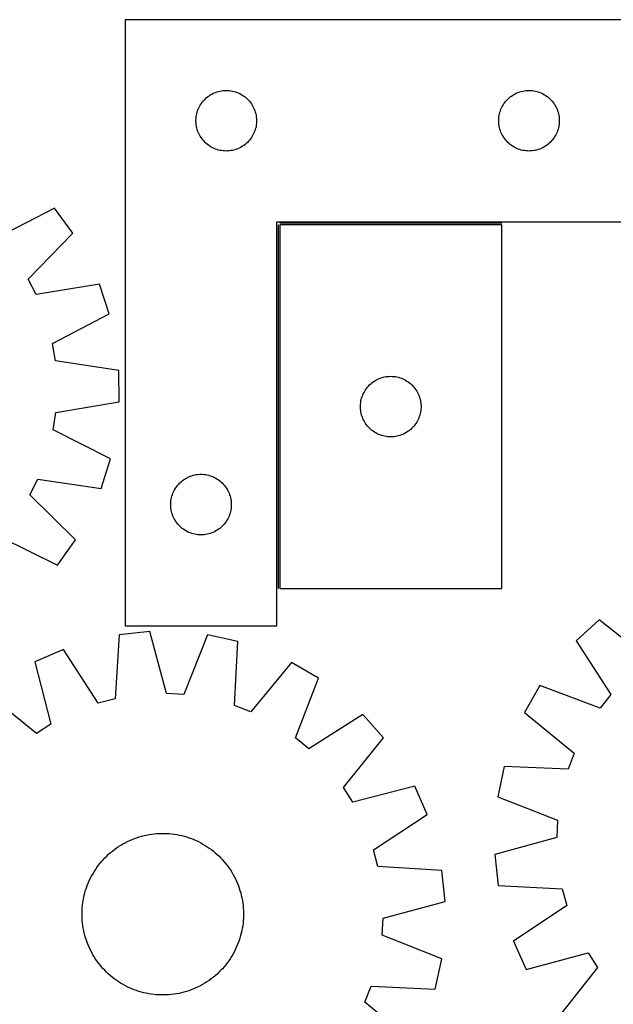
# Model space of a CAD drawing. Header units: millimetres. Extents: x 7 to 1493, y 7 to 2993.
# Tile 13 of 15: x 727 to 1021, y 2506 to 2993. Entities that reach past the tile are written whole.
import ezdxf

# ---------------------------------------------------------------- set-up
doc = ezdxf.new("R2010")
doc.units = ezdxf.units.MM
doc.layers.add('COMMON', color=5, linetype='CONTINUOUS', true_color=0x0000ff)
doc.layers.add('CUT', color=7, linetype='CONTINUOUS', true_color=0x000000)

msp = doc.modelspace()

# ---------------------------------------------------------------- linework, layer by layer
at = {"layer": 'COMMON'}
for p, q in [((854.647299, 2891.964133), (854.647299, 2711.964133)), ((965.3973, 2892.714134), (855.3973, 2892.714134))]:
    msp.add_line(p, q, dxfattribs=at)
at = {"layer": 'CUT'}
for p, q in [((778.897299, 2993.464134), (778.897299, 2693.464134)), ((1028.897299, 2993.464134), (778.897299, 2993.464134)), ((825.077232, 2957.96955), (825.829018, 2958.146969)), ((825.829018, 2958.146969), (826.58894, 2958.285453)), ((826.58894, 2958.285453), (827.354984, 2958.384632)), ((827.354984, 2958.384632), (828.125118, 2958.444246)), ((828.125118, 2958.444246), (828.897299, 2958.464134)), ((828.897299, 2958.464134), (829.66948, 2958.444246)), ((829.66948, 2958.444246), (830.439614, 2958.384632)), ((830.439614, 2958.384632), (831.205658, 2958.285453)), ((831.205658, 2958.285453), (831.96558, 2958.146969)), ((831.96558, 2958.146969), (832.717366, 2957.96955)), ((975.077232, 2957.96955), (975.829018, 2958.146969)), ((975.829018, 2958.146969), (976.58894, 2958.285453)), ((976.58894, 2958.285453), (977.354984, 2958.384632)), ((977.354984, 2958.384632), (978.125118, 2958.444246)), ((978.125118, 2958.444246), (978.897299, 2958.464134)), ((978.897299, 2958.464134), (979.66948, 2958.444246)), ((979.66948, 2958.444246), (980.439614, 2958.384632)), ((980.439614, 2958.384632), (981.205658, 2958.285453)), ((981.205658, 2958.285453), (981.96558, 2958.146969)), ((981.96558, 2958.146969), (982.717366, 2957.96955)), ((817.379092, 2953.073032), (817.889019, 2953.653234)), ((817.889019, 2953.653234), (818.428137, 2954.206417)), ((818.428137, 2954.206417), (818.995017, 2954.731113)), ((818.995017, 2954.731113), (819.588157, 2955.225931)), ((819.588157, 2955.225931), (820.205983, 2955.689559)), ((820.205983, 2955.689559), (820.846856, 2956.120768)), ((820.846856, 2956.120768), (821.509078, 2956.518413)), ((821.509078, 2956.518413), (822.190892, 2956.88144)), ((822.190892, 2956.88144), (822.89049, 2957.208888)), ((822.89049, 2957.208888), (823.606018, 2957.499886)), ((823.606018, 2957.499886), (824.335577, 2957.753665)), ((824.335577, 2957.753665), (825.077232, 2957.96955)), ((832.717366, 2957.96955), (833.459022, 2957.753665)), ((833.459022, 2957.753665), (834.18858, 2957.499886)), ((834.18858, 2957.499886), (834.904108, 2957.208888)), ((834.904108, 2957.208888), (835.603706, 2956.88144)), ((835.603706, 2956.88144), (836.28552, 2956.518413)), ((836.28552, 2956.518413), (836.947742, 2956.120768)), ((836.947742, 2956.120768), (837.588616, 2955.689559)), ((837.588616, 2955.689559), (838.206441, 2955.225931)), ((838.206441, 2955.225931), (838.799581, 2954.731113)), ((838.799581, 2954.731113), (839.366461, 2954.206417)), ((839.366461, 2954.206417), (839.90558, 2953.653234)), ((839.90558, 2953.653234), (840.415506, 2953.073032)), ((967.379092, 2953.073032), (967.889019, 2953.653234)), ((967.889019, 2953.653234), (968.428137, 2954.206417)), ((968.428137, 2954.206417), (968.995017, 2954.731113)), ((968.995017, 2954.731113), (969.588157, 2955.225931)), ((969.588157, 2955.225931), (970.205983, 2955.689559)), ((970.205983, 2955.689559), (970.846856, 2956.120768)), ((970.846856, 2956.120768), (971.509078, 2956.518413)), ((971.509078, 2956.518413), (972.190892, 2956.88144)), ((972.190892, 2956.88144), (972.89049, 2957.208888)), ((972.89049, 2957.208888), (973.606018, 2957.499886)), ((973.606018, 2957.499886), (974.335577, 2957.753665)), ((974.335577, 2957.753665), (975.077232, 2957.96955)), ((982.717366, 2957.96955), (983.459022, 2957.753665)), ((983.459022, 2957.753665), (984.18858, 2957.499886)), ((984.18858, 2957.499886), (984.904108, 2957.208888)), ((984.904108, 2957.208888), (985.603706, 2956.88144)), ((985.603706, 2956.88144), (986.28552, 2956.518413)), ((986.28552, 2956.518413), (986.947742, 2956.120768)), ((986.947742, 2956.120768), (987.588616, 2955.689559)), ((987.588616, 2955.689559), (988.206441, 2955.225931)), ((988.206441, 2955.225931), (988.799581, 2954.731113)), ((988.799581, 2954.731113), (989.366461, 2954.206417)), ((989.366461, 2954.206417), (989.90558, 2953.653234)), ((989.90558, 2953.653234), (990.415506, 2953.073032)), ((814.495051, 2947.656419), (814.729961, 2948.39227)), ((814.729961, 2948.39227), (815.00244, 2949.115053)), ((815.00244, 2949.115053), (815.311765, 2949.82285)), ((815.311765, 2949.82285), (815.657117, 2950.513785)), ((815.657117, 2950.513785), (816.03758, 2951.186026)), ((816.03758, 2951.186026), (816.452144, 2951.83779)), ((816.452144, 2951.83779), (816.89971, 2952.467348)), ((816.89971, 2952.467348), (817.379092, 2953.073032)), ((840.415506, 2953.073032), (840.894888, 2952.467348)), ((840.894888, 2952.467348), (841.342454, 2951.83779)), ((841.342454, 2951.83779), (841.757018, 2951.186026)), ((841.757018, 2951.186026), (842.137481, 2950.513785)), ((842.137481, 2950.513785), (842.482833, 2949.82285)), ((842.482833, 2949.82285), (842.792159, 2949.115053)), ((842.792159, 2949.115053), (843.064638, 2948.39227)), ((843.064638, 2948.39227), (843.299547, 2947.656419)), ((964.495051, 2947.656419), (964.729961, 2948.39227)), ((964.729961, 2948.39227), (965.00244, 2949.115053)), ((965.00244, 2949.115053), (965.311765, 2949.82285)), ((965.311765, 2949.82285), (965.657117, 2950.513785)), ((965.657117, 2950.513785), (966.03758, 2951.186026)), ((966.03758, 2951.186026), (966.452144, 2951.83779)), ((966.452144, 2951.83779), (966.89971, 2952.467348)), ((966.89971, 2952.467348), (967.379092, 2953.073032)), ((990.415506, 2953.073032), (990.894888, 2952.467348)), ((990.894888, 2952.467348), (991.342454, 2951.83779)), ((991.342454, 2951.83779), (991.757018, 2951.186026)), ((991.757018, 2951.186026), (992.137481, 2950.513785)), ((992.137481, 2950.513785), (992.482833, 2949.82285)), ((992.482833, 2949.82285), (992.792159, 2949.115053)), ((992.792159, 2949.115053), (993.064638, 2948.39227)), ((993.064638, 2948.39227), (993.299547, 2947.656419)), ((813.902272, 2943.850353), (813.942036, 2944.621766)), ((813.902272, 2943.077915), (813.902272, 2943.850353)), ((813.942036, 2944.621766), (814.021459, 2945.39011)), ((814.021459, 2945.39011), (814.14033, 2946.153346)), ((814.14033, 2946.153346), (814.298333, 2946.90945)), ((814.298333, 2946.90945), (814.495051, 2947.656419)), ((843.299547, 2947.656419), (843.496265, 2946.90945)), ((843.496265, 2946.90945), (843.654268, 2946.153346)), ((843.654268, 2946.153346), (843.773139, 2945.39011)), ((843.773139, 2945.39011), (843.852562, 2944.621766)), ((843.852562, 2944.621766), (843.892326, 2943.850353)), ((843.892326, 2943.850353), (843.892326, 2943.077915)), ((963.902272, 2943.850353), (963.942036, 2944.621766)), ((963.902272, 2943.077915), (963.902272, 2943.850353)), ((963.942036, 2944.621766), (964.021459, 2945.39011)), ((964.021459, 2945.39011), (964.14033, 2946.153346)), ((964.14033, 2946.153346), (964.298333, 2946.90945)), ((964.298333, 2946.90945), (964.495051, 2947.656419)), ((993.299547, 2947.656419), (993.496265, 2946.90945)), ((993.496265, 2946.90945), (993.654268, 2946.153346)), ((993.654268, 2946.153346), (993.773139, 2945.39011)), ((993.773139, 2945.39011), (993.852562, 2944.621766)), ((993.852562, 2944.621766), (993.892326, 2943.850353)), ((993.892326, 2943.850353), (993.892326, 2943.077915)), ((813.942036, 2942.306502), (813.902272, 2943.077915)), ((814.021459, 2941.538159), (813.942036, 2942.306502)), ((814.14033, 2940.774923), (814.021459, 2941.538159)), ((814.298333, 2940.018818), (814.14033, 2940.774923)), ((814.495051, 2939.27185), (814.298333, 2940.018818)), ((814.729961, 2938.535998), (814.495051, 2939.27185)), ((843.299547, 2939.27185), (843.064638, 2938.535998)), ((843.496265, 2940.018818), (843.299547, 2939.27185)), ((843.654268, 2940.774923), (843.496265, 2940.018818)), ((843.773139, 2941.538159), (843.654268, 2940.774923)), ((843.852562, 2942.306502), (843.773139, 2941.538159)), ((843.892326, 2943.077915), (843.852562, 2942.306502)), ((963.942036, 2942.306502), (963.902272, 2943.077915)), ((964.021459, 2941.538159), (963.942036, 2942.306502)), ((964.14033, 2940.774923), (964.021459, 2941.538159)), ((964.298333, 2940.018818), (964.14033, 2940.774923)), ((964.495051, 2939.27185), (964.298333, 2940.018818)), ((964.729961, 2938.535998), (964.495051, 2939.27185)), ((993.299547, 2939.27185), (993.064638, 2938.535998)), ((993.496265, 2940.018818), (993.299547, 2939.27185)), ((993.654268, 2940.774923), (993.496265, 2940.018818)), ((993.773139, 2941.538159), (993.654268, 2940.774923)), ((993.852562, 2942.306502), (993.773139, 2941.538159)), ((993.892326, 2943.077915), (993.852562, 2942.306502)), ((815.00244, 2937.813216), (814.729961, 2938.535998)), ((815.311765, 2937.105418), (815.00244, 2937.813216)), ((815.657117, 2936.414483), (815.311765, 2937.105418)), ((816.03758, 2935.742242), (815.657117, 2936.414483)), ((816.452144, 2935.090478), (816.03758, 2935.742242)), ((816.89971, 2934.46092), (816.452144, 2935.090478)), ((817.379092, 2933.855237), (816.89971, 2934.46092)), ((817.889019, 2933.275034), (817.379092, 2933.855237)), ((840.415506, 2933.855237), (839.90558, 2933.275034)), ((840.894888, 2934.46092), (840.415506, 2933.855237)), ((841.342454, 2935.090478), (840.894888, 2934.46092)), ((841.757018, 2935.742242), (841.342454, 2935.090478)), ((842.137481, 2936.414483), (841.757018, 2935.742242)), ((842.482833, 2937.105418), (842.137481, 2936.414483)), ((842.792159, 2937.813216), (842.482833, 2937.105418)), ((843.064638, 2938.535998), (842.792159, 2937.813216)), ((965.00244, 2937.813216), (964.729961, 2938.535998)), ((965.311765, 2937.105418), (965.00244, 2937.813216)), ((965.657117, 2936.414483), (965.311765, 2937.105418)), ((966.03758, 2935.742242), (965.657117, 2936.414483)), ((966.452144, 2935.090478), (966.03758, 2935.742242)), ((966.89971, 2934.46092), (966.452144, 2935.090478)), ((967.379092, 2933.855237), (966.89971, 2934.46092)), ((967.889019, 2933.275034), (967.379092, 2933.855237)), ((990.415506, 2933.855237), (989.90558, 2933.275034)), ((990.894888, 2934.46092), (990.415506, 2933.855237)), ((991.342454, 2935.090478), (990.894888, 2934.46092)), ((991.757018, 2935.742242), (991.342454, 2935.090478)), ((992.137481, 2936.414483), (991.757018, 2935.742242)), ((992.482833, 2937.105418), (992.137481, 2936.414483)), ((992.792159, 2937.813216), (992.482833, 2937.105418)), ((993.064638, 2938.535998), (992.792159, 2937.813216)), ((818.428137, 2932.721851), (817.889019, 2933.275034)), ((818.995017, 2932.197155), (818.428137, 2932.721851)), ((819.588157, 2931.702337), (818.995017, 2932.197155)), ((820.205983, 2931.238709), (819.588157, 2931.702337)), ((820.846856, 2930.807501), (820.205983, 2931.238709)), ((821.509078, 2930.409856), (820.846856, 2930.807501)), ((822.190892, 2930.046828), (821.509078, 2930.409856)), ((822.89049, 2929.719381), (822.190892, 2930.046828)), ((823.606018, 2929.428382), (822.89049, 2929.719381)), ((824.335577, 2929.174603), (823.606018, 2929.428382)), ((825.077232, 2928.958718), (824.335577, 2929.174603)), ((825.829018, 2928.781299), (825.077232, 2928.958718)), ((832.717366, 2928.958718), (831.96558, 2928.781299)), ((833.459022, 2929.174603), (832.717366, 2928.958718)), ((834.18858, 2929.428382), (833.459022, 2929.174603)), ((834.904108, 2929.719381), (834.18858, 2929.428382)), ((835.603706, 2930.046828), (834.904108, 2929.719381)), ((836.28552, 2930.409856), (835.603706, 2930.046828)), ((836.947742, 2930.807501), (836.28552, 2930.409856)), ((837.588616, 2931.238709), (836.947742, 2930.807501)), ((838.206441, 2931.702337), (837.588616, 2931.238709)), ((838.799581, 2932.197155), (838.206441, 2931.702337)), ((839.366461, 2932.721851), (838.799581, 2932.197155)), ((839.90558, 2933.275034), (839.366461, 2932.721851)), ((968.428137, 2932.721851), (967.889019, 2933.275034)), ((968.995017, 2932.197155), (968.428137, 2932.721851)), ((969.588157, 2931.702337), (968.995017, 2932.197155)), ((970.205983, 2931.238709), (969.588157, 2931.702337)), ((970.846856, 2930.807501), (970.205983, 2931.238709)), ((971.509078, 2930.409856), (970.846856, 2930.807501)), ((972.190892, 2930.046828), (971.509078, 2930.409856)), ((972.89049, 2929.719381), (972.190892, 2930.046828)), ((973.606018, 2929.428382), (972.89049, 2929.719381)), ((974.335577, 2929.174603), (973.606018, 2929.428382)), ((975.077232, 2928.958718), (974.335577, 2929.174603)), ((975.829018, 2928.781299), (975.077232, 2928.958718)), ((982.717366, 2928.958718), (981.96558, 2928.781299)), ((983.459022, 2929.174603), (982.717366, 2928.958718)), ((984.18858, 2929.428382), (983.459022, 2929.174603)), ((984.904108, 2929.719381), (984.18858, 2929.428382)), ((985.603706, 2930.046828), (984.904108, 2929.719381)), ((986.28552, 2930.409856), (985.603706, 2930.046828)), ((986.947742, 2930.807501), (986.28552, 2930.409856)), ((987.588616, 2931.238709), (986.947742, 2930.807501)), ((988.206441, 2931.702337), (987.588616, 2931.238709)), ((988.799581, 2932.197155), (988.206441, 2931.702337)), ((989.366461, 2932.721851), (988.799581, 2932.197155)), ((989.90558, 2933.275034), (989.366461, 2932.721851)), ((826.58894, 2928.642816), (825.829018, 2928.781299)), ((827.354984, 2928.543636), (826.58894, 2928.642816)), ((828.125118, 2928.484023), (827.354984, 2928.543636)), ((828.897299, 2928.464134), (828.125118, 2928.484023)), ((829.66948, 2928.484023), (828.897299, 2928.464134)), ((830.439614, 2928.543636), (829.66948, 2928.484023)), ((831.205658, 2928.642816), (830.439614, 2928.543636)), ((831.96558, 2928.781299), (831.205658, 2928.642816)), ((976.58894, 2928.642816), (975.829018, 2928.781299)), ((977.354984, 2928.543636), (976.58894, 2928.642816)), ((978.125118, 2928.484023), (977.354984, 2928.543636)), ((978.897299, 2928.464134), (978.125118, 2928.484023)), ((979.66948, 2928.484023), (978.897299, 2928.464134)), ((980.439614, 2928.543636), (979.66948, 2928.484023)), ((981.205658, 2928.642816), (980.439614, 2928.543636)), ((981.96558, 2928.781299), (981.205658, 2928.642816)), ((743.805929, 2900.227066), (715.541859, 2885.731651)), ((752.950871, 2887.853684), (743.805929, 2900.227066)), ((853.897299, 2693.464134), (853.897299, 2893.464134)), ((853.897299, 2893.464134), (1028.897299, 2893.464134)), ((855.3973, 2891.964133), (855.3973, 2711.964133)), ((965.3973, 2891.964133), (855.3973, 2891.964133)), ((965.3973, 2711.964133), (965.3973, 2891.964133)), ((730.799328, 2865.087835), (752.950871, 2887.853684)), ((734.754195, 2857.48005), (730.799328, 2865.087835)), ((766.114254, 2862.531931), (734.754195, 2857.48005)), ((770.988025, 2847.938203), (766.114254, 2862.531931)), ((742.885621, 2833.131797), (770.988025, 2847.938203)), ((744.295989, 2824.674242), (742.885621, 2833.131797)), ((775.682293, 2819.788076), (744.295989, 2824.674242)), ((775.807815, 2804.402537), (775.682293, 2819.788076)), ((907.329019, 2816.646968), (908.088941, 2816.785452)), ((908.088941, 2816.785452), (908.854985, 2816.884631)), ((908.854985, 2816.884631), (909.625119, 2816.944245)), ((909.625119, 2816.944245), (910.3973, 2816.964133)), ((910.3973, 2816.964133), (911.169481, 2816.944245)), ((911.169481, 2816.944245), (911.939615, 2816.884631)), ((911.939615, 2816.884631), (912.705659, 2816.785452)), ((912.705659, 2816.785452), (913.465581, 2816.646968)), ((898.879093, 2811.573031), (899.38902, 2812.153233)), ((899.38902, 2812.153233), (899.928138, 2812.706416)), ((899.928138, 2812.706416), (900.495018, 2813.231112)), ((900.495018, 2813.231112), (901.088158, 2813.72593)), ((901.088158, 2813.72593), (901.705984, 2814.189558)), ((901.705984, 2814.189558), (902.346857, 2814.620767)), ((902.346857, 2814.620767), (903.009079, 2815.018412)), ((903.009079, 2815.018412), (903.690893, 2815.381439)), ((903.690893, 2815.381439), (904.390491, 2815.708887)), ((904.390491, 2815.708887), (905.106019, 2815.999885)), ((905.106019, 2815.999885), (905.835578, 2816.253664)), ((905.835578, 2816.253664), (906.577233, 2816.469549)), ((906.577233, 2816.469549), (907.329019, 2816.646968)), ((913.465581, 2816.646968), (914.217367, 2816.469549)), ((914.217367, 2816.469549), (914.959023, 2816.253664)), ((914.959023, 2816.253664), (915.688581, 2815.999885)), ((915.688581, 2815.999885), (916.404109, 2815.708887)), ((916.404109, 2815.708887), (917.103707, 2815.381439)), ((917.103707, 2815.381439), (917.785521, 2815.018412)), ((917.785521, 2815.018412), (918.447743, 2814.620767)), ((918.447743, 2814.620767), (919.088617, 2814.189558)), ((919.088617, 2814.189558), (919.706442, 2813.72593)), ((919.706442, 2813.72593), (920.299582, 2813.231112)), ((920.299582, 2813.231112), (920.866462, 2812.706416)), ((920.866462, 2812.706416), (921.405581, 2812.153233)), ((921.405581, 2812.153233), (921.915507, 2811.573031)), ((896.229962, 2806.892269), (896.502441, 2807.615052)), ((896.502441, 2807.615052), (896.811766, 2808.322849)), ((896.811766, 2808.322849), (897.157118, 2809.013784)), ((897.157118, 2809.013784), (897.537581, 2809.686025)), ((897.537581, 2809.686025), (897.952145, 2810.337789)), ((897.952145, 2810.337789), (898.399711, 2810.967347)), ((898.399711, 2810.967347), (898.879093, 2811.573031)), ((921.915507, 2811.573031), (922.394889, 2810.967347)), ((922.394889, 2810.967347), (922.842455, 2810.337789)), ((922.842455, 2810.337789), (923.257019, 2809.686025)), ((923.257019, 2809.686025), (923.637482, 2809.013784)), ((923.637482, 2809.013784), (923.982834, 2808.322849)), ((923.982834, 2808.322849), (924.29216, 2807.615052)), ((924.29216, 2807.615052), (924.564639, 2806.892269)), ((744.50541, 2799.004929), (775.807815, 2804.402537)), ((895.402273, 2802.350352), (895.442037, 2803.121765)), ((895.402273, 2801.577914), (895.402273, 2802.350352)), ((895.442037, 2803.121765), (895.52146, 2803.890109)), ((895.52146, 2803.890109), (895.640331, 2804.653345)), ((895.640331, 2804.653345), (895.798334, 2805.409449)), ((895.798334, 2805.409449), (895.995052, 2806.156418)), ((895.995052, 2806.156418), (896.229962, 2806.892269)), ((924.564639, 2806.892269), (924.799548, 2806.156418)), ((924.799548, 2806.156418), (924.996266, 2805.409449)), ((924.996266, 2805.409449), (925.154269, 2804.653345)), ((925.154269, 2804.653345), (925.27314, 2803.890109)), ((925.27314, 2803.890109), (925.352563, 2803.121765)), ((925.352563, 2803.121765), (925.392327, 2802.350352)), ((925.392327, 2802.350352), (925.392327, 2801.577914)), ((743.233221, 2790.525489), (744.50541, 2799.004929)), ((895.442037, 2800.806501), (895.402273, 2801.577914)), ((895.52146, 2800.038158), (895.442037, 2800.806501)), ((895.640331, 2799.274922), (895.52146, 2800.038158)), ((895.798334, 2798.518817), (895.640331, 2799.274922)), ((895.995052, 2797.771849), (895.798334, 2798.518817)), ((896.229962, 2797.035997), (895.995052, 2797.771849)), ((924.799548, 2797.771849), (924.564639, 2797.035997)), ((924.996266, 2798.518817), (924.799548, 2797.771849)), ((925.154269, 2799.274922), (924.996266, 2798.518817)), ((925.27314, 2800.038158), (925.154269, 2799.274922)), ((925.352563, 2800.806501), (925.27314, 2800.038158)), ((925.392327, 2801.577914), (925.352563, 2800.806501)), ((896.502441, 2796.313215), (896.229962, 2797.035997)), ((896.811766, 2795.605417), (896.502441, 2796.313215)), ((897.157118, 2794.914482), (896.811766, 2795.605417)), ((897.537581, 2794.242241), (897.157118, 2794.914482)), ((897.952145, 2793.590477), (897.537581, 2794.242241)), ((898.399711, 2792.960919), (897.952145, 2793.590477)), ((898.879093, 2792.355236), (898.399711, 2792.960919)), ((922.394889, 2792.960919), (921.915507, 2792.355236)), ((922.842455, 2793.590477), (922.394889, 2792.960919)), ((923.257019, 2794.242241), (922.842455, 2793.590477)), ((923.637482, 2794.914482), (923.257019, 2794.242241)), ((923.982834, 2795.605417), (923.637482, 2794.914482)), ((924.29216, 2796.313215), (923.982834, 2795.605417)), ((924.564639, 2797.035997), (924.29216, 2796.313215)), ((771.573462, 2776.179566), (743.233221, 2790.525489)), ((899.38902, 2791.775033), (898.879093, 2792.355236)), ((899.928138, 2791.22185), (899.38902, 2791.775033)), ((900.495018, 2790.697154), (899.928138, 2791.22185)), ((901.088158, 2790.202336), (900.495018, 2790.697154)), ((901.705984, 2789.738708), (901.088158, 2790.202336)), ((902.346857, 2789.3075), (901.705984, 2789.738708)), ((903.009079, 2788.909855), (902.346857, 2789.3075)), ((903.690893, 2788.546827), (903.009079, 2788.909855)), ((904.390491, 2788.21938), (903.690893, 2788.546827)), ((905.106019, 2787.928381), (904.390491, 2788.21938)), ((905.835578, 2787.674602), (905.106019, 2787.928381)), ((906.577233, 2787.458717), (905.835578, 2787.674602)), ((914.959023, 2787.674602), (914.217367, 2787.458717)), ((915.688581, 2787.928381), (914.959023, 2787.674602)), ((916.404109, 2788.21938), (915.688581, 2787.928381)), ((917.103707, 2788.546827), (916.404109, 2788.21938)), ((917.785521, 2788.909855), (917.103707, 2788.546827)), ((918.447743, 2789.3075), (917.785521, 2788.909855)), ((919.088617, 2789.738708), (918.447743, 2789.3075)), ((919.706442, 2790.202336), (919.088617, 2789.738708)), ((920.299582, 2790.697154), (919.706442, 2790.202336)), ((920.866462, 2791.22185), (920.299582, 2790.697154)), ((921.405581, 2791.775033), (920.866462, 2791.22185)), ((921.915507, 2792.355236), (921.405581, 2791.775033)), ((907.329019, 2787.281298), (906.577233, 2787.458717)), ((908.088941, 2787.142815), (907.329019, 2787.281298)), ((908.854985, 2787.043635), (908.088941, 2787.142815)), ((909.625119, 2786.984022), (908.854985, 2787.043635)), ((910.3973, 2786.964133), (909.625119, 2786.984022)), ((911.169481, 2786.984022), (910.3973, 2786.964133)), ((911.939615, 2787.043635), (911.169481, 2786.984022)), ((912.705659, 2787.142815), (911.939615, 2787.043635)), ((913.465581, 2787.281298), (912.705659, 2787.142815)), ((914.217367, 2787.458717), (913.465581, 2787.281298)), ((766.938448, 2761.508262), (771.573462, 2776.179566)), ((812.577232, 2767.96955), (813.329018, 2768.146969)), ((813.329018, 2768.146969), (814.08894, 2768.285453)), ((814.08894, 2768.285453), (814.854984, 2768.384632)), ((814.854984, 2768.384632), (815.625118, 2768.444246)), ((815.625118, 2768.444246), (816.397299, 2768.464134)), ((816.397299, 2768.464134), (817.16948, 2768.444246)), ((817.16948, 2768.444246), (817.939614, 2768.384632)), ((817.939614, 2768.384632), (818.705658, 2768.285453)), ((818.705658, 2768.285453), (819.46558, 2768.146969)), ((819.46558, 2768.146969), (820.217366, 2767.96955)), ((731.669924, 2758.376507), (735.500139, 2766.047806)), ((735.500139, 2766.047806), (766.938448, 2761.508262)), ((804.879092, 2763.073032), (805.389019, 2763.653234)), ((805.389019, 2763.653234), (805.928137, 2764.206417)), ((805.928137, 2764.206417), (806.495017, 2764.731113)), ((806.495017, 2764.731113), (807.088157, 2765.225931)), ((807.088157, 2765.225931), (807.705983, 2765.689559)), ((807.705983, 2765.689559), (808.346856, 2766.120768)), ((808.346856, 2766.120768), (809.009078, 2766.518413)), ((809.009078, 2766.518413), (809.690892, 2766.88144)), ((809.690892, 2766.88144), (810.39049, 2767.208888)), ((810.39049, 2767.208888), (811.106018, 2767.499886)), ((811.106018, 2767.499886), (811.835577, 2767.753665)), ((811.835577, 2767.753665), (812.577232, 2767.96955)), ((820.217366, 2767.96955), (820.959022, 2767.753665)), ((820.959022, 2767.753665), (821.68858, 2767.499886)), ((821.68858, 2767.499886), (822.404108, 2767.208888)), ((822.404108, 2767.208888), (823.103706, 2766.88144)), ((823.103706, 2766.88144), (823.78552, 2766.518413)), ((823.78552, 2766.518413), (824.447742, 2766.120768)), ((824.447742, 2766.120768), (825.088616, 2765.689559)), ((825.088616, 2765.689559), (825.706441, 2765.225931)), ((825.706441, 2765.225931), (826.299581, 2764.731113)), ((826.299581, 2764.731113), (826.866461, 2764.206417)), ((826.866461, 2764.206417), (827.40558, 2763.653234)), ((827.40558, 2763.653234), (827.915506, 2763.073032)), ((754.189961, 2735.975108), (731.669924, 2758.376507)), ((801.995051, 2757.656419), (802.229961, 2758.39227)), ((802.229961, 2758.39227), (802.50244, 2759.115053)), ((802.50244, 2759.115053), (802.811765, 2759.82285)), ((802.811765, 2759.82285), (803.157117, 2760.513785)), ((803.157117, 2760.513785), (803.53758, 2761.186026)), ((803.53758, 2761.186026), (803.952144, 2761.83779)), ((803.952144, 2761.83779), (804.39971, 2762.467348)), ((804.39971, 2762.467348), (804.879092, 2763.073032)), ((827.915506, 2763.073032), (828.394888, 2762.467348)), ((828.394888, 2762.467348), (828.842454, 2761.83779)), ((828.842454, 2761.83779), (829.257018, 2761.186026)), ((829.257018, 2761.186026), (829.637481, 2760.513785)), ((829.637481, 2760.513785), (829.982833, 2759.82285)), ((829.982833, 2759.82285), (830.292159, 2759.115053)), ((830.292159, 2759.115053), (830.564638, 2758.39227)), ((830.564638, 2758.39227), (830.799547, 2757.656419)), ((801.402272, 2753.850353), (801.442036, 2754.621766)), ((801.402272, 2753.077915), (801.402272, 2753.850353)), ((801.442036, 2754.621766), (801.521459, 2755.39011)), ((801.521459, 2755.39011), (801.64033, 2756.153346)), ((801.64033, 2756.153346), (801.798333, 2756.90945)), ((801.798333, 2756.90945), (801.995051, 2757.656419)), ((830.799547, 2757.656419), (830.996265, 2756.90945)), ((830.996265, 2756.90945), (831.154268, 2756.153346)), ((831.154268, 2756.153346), (831.273139, 2755.39011)), ((831.273139, 2755.39011), (831.352562, 2754.621766)), ((831.352562, 2754.621766), (831.392326, 2753.850353)), ((831.392326, 2753.850353), (831.392326, 2753.077915)), ((801.442036, 2752.306502), (801.402272, 2753.077915)), ((801.521459, 2751.538159), (801.442036, 2752.306502)), ((801.64033, 2750.774923), (801.521459, 2751.538159)), ((801.798333, 2750.018818), (801.64033, 2750.774923)), ((801.995051, 2749.27185), (801.798333, 2750.018818)), ((802.229961, 2748.535998), (801.995051, 2749.27185)), ((802.50244, 2747.813216), (802.229961, 2748.535998)), ((830.564638, 2748.535998), (830.292159, 2747.813216)), ((830.799547, 2749.27185), (830.564638, 2748.535998)), ((830.996265, 2750.018818), (830.799547, 2749.27185)), ((831.154268, 2750.774923), (830.996265, 2750.018818)), ((831.273139, 2751.538159), (831.154268, 2750.774923)), ((831.352562, 2752.306502), (831.273139, 2751.538159)), ((831.392326, 2753.077915), (831.352562, 2752.306502)), ((802.811765, 2747.105418), (802.50244, 2747.813216)), ((803.157117, 2746.414483), (802.811765, 2747.105418)), ((803.53758, 2745.742242), (803.157117, 2746.414483)), ((803.952144, 2745.090478), (803.53758, 2745.742242)), ((804.39971, 2744.46092), (803.952144, 2745.090478)), ((804.879092, 2743.855237), (804.39971, 2744.46092)), ((805.389019, 2743.275034), (804.879092, 2743.855237)), ((827.915506, 2743.855237), (827.40558, 2743.275034)), ((828.394888, 2744.46092), (827.915506, 2743.855237)), ((828.842454, 2745.090478), (828.394888, 2744.46092)), ((829.257018, 2745.742242), (828.842454, 2745.090478)), ((829.637481, 2746.414483), (829.257018, 2745.742242)), ((829.982833, 2747.105418), (829.637481, 2746.414483)), ((830.292159, 2747.813216), (829.982833, 2747.105418)), ((805.928137, 2742.721851), (805.389019, 2743.275034)), ((806.495017, 2742.197155), (805.928137, 2742.721851)), ((807.088157, 2741.702337), (806.495017, 2742.197155)), ((807.705983, 2741.238709), (807.088157, 2741.702337)), ((808.346856, 2740.807501), (807.705983, 2741.238709)), ((809.009078, 2740.409856), (808.346856, 2740.807501)), ((809.690892, 2740.046828), (809.009078, 2740.409856)), ((810.39049, 2739.719381), (809.690892, 2740.046828)), ((811.106018, 2739.428382), (810.39049, 2739.719381)), ((811.835577, 2739.174603), (811.106018, 2739.428382)), ((812.577232, 2738.958718), (811.835577, 2739.174603)), ((813.329018, 2738.781299), (812.577232, 2738.958718)), ((814.08894, 2738.642816), (813.329018, 2738.781299)), ((819.46558, 2738.781299), (818.705658, 2738.642816)), ((820.217366, 2738.958718), (819.46558, 2738.781299)), ((820.959022, 2739.174603), (820.217366, 2738.958718)), ((821.68858, 2739.428382), (820.959022, 2739.174603)), ((822.404108, 2739.719381), (821.68858, 2739.428382)), ((823.103706, 2740.046828), (822.404108, 2739.719381)), ((823.78552, 2740.409856), (823.103706, 2740.046828)), ((824.447742, 2740.807501), (823.78552, 2740.409856)), ((825.088616, 2741.238709), (824.447742, 2740.807501)), ((825.706441, 2741.702337), (825.088616, 2741.238709)), ((826.299581, 2742.197155), (825.706441, 2741.702337)), ((826.866461, 2742.721851), (826.299581, 2742.197155)), ((827.40558, 2743.275034), (826.866461, 2742.721851)), ((716.751306, 2737.486502), (745.248118, 2723.454166)), ((745.248118, 2723.454166), (754.189961, 2735.975108)), ((814.854984, 2738.543636), (814.08894, 2738.642816)), ((815.625118, 2738.484023), (814.854984, 2738.543636)), ((816.397299, 2738.464134), (815.625118, 2738.484023)), ((817.16948, 2738.484023), (816.397299, 2738.464134)), ((817.939614, 2738.543636), (817.16948, 2738.484023)), ((818.705658, 2738.642816), (817.939614, 2738.543636)), ((855.3973, 2711.964133), (965.3973, 2711.964133)), ((1013.583548, 2696.452871), (1002.189005, 2686.11387)), ((1038.454876, 2676.694536), (1013.583548, 2696.452871)), ((791.116073, 2690.601356), (775.807433, 2689.059904)), ((778.897299, 2693.464134), (853.897299, 2693.464134)), ((799.372601, 2659.92882), (791.116073, 2690.601356)), ((775.807433, 2689.059904), (773.831584, 2657.357053)), ((819.609016, 2688.983323), (807.933153, 2659.44269)), ((834.644733, 2685.718701), (819.609016, 2688.983323)), ((833.018822, 2653.995978), (834.644733, 2685.718701)), ((1002.189005, 2686.11387), (1019.44416, 2659.444893)), ((748.209034, 2681.793942), (734.125986, 2675.597304)), ((765.539793, 2655.174034), (748.209034, 2681.793942)), ((734.125986, 2675.597304), (742.043563, 2644.83553)), ((861.243132, 2675.375056), (841.010169, 2650.888285)), ((874.534125, 2667.623924), (861.243132, 2675.375056)), ((863.184932, 2637.956255), (874.534125, 2667.623924)), ((984.314016, 2663.866385), (976.672088, 2650.512304)), ((1014.073716, 2652.760755), (984.314016, 2663.866385)), ((734.832191, 2640.197051), (710.123655, 2660.158589)), ((773.831584, 2657.357053), (765.539793, 2655.174034)), ((807.933153, 2659.44269), (799.372601, 2659.92882)), ((1019.44416, 2659.444893), (1014.073716, 2652.760755)), ((841.010169, 2650.888285), (833.018822, 2653.995978)), ((896.634344, 2649.567176), (869.824824, 2632.531202)), ((906.879598, 2638.088268), (896.634344, 2649.567176)), ((976.672088, 2650.512304), (1001.323884, 2630.480735)), ((742.043563, 2644.83553), (734.832191, 2640.197051)), ((869.824824, 2632.531202), (863.184932, 2637.956255)), ((886.91806, 2613.379732), (906.879598, 2638.088268)), ((1001.323884, 2630.480735), (998.281799, 2622.464184)), ((966.546815, 2623.830013), (963.405548, 2608.768041)), ((998.281799, 2622.464184), (966.546815, 2623.830013)), ((891.556539, 2606.16836), (886.91806, 2613.379732)), ((922.318313, 2614.085937), (891.556539, 2606.16836)), ((928.514951, 2600.00289), (922.318313, 2614.085937)), ((963.405548, 2608.768041), (993.040894, 2597.334711)), ((901.895042, 2582.67213), (928.514951, 2600.00289)), ((993.040894, 2597.334711), (992.62495, 2588.770462)), ((781.069656, 2587.230312), (782.223763, 2587.727345)), ((782.223763, 2587.727345), (783.392914, 2588.187882)), ((783.392914, 2588.187882), (784.575953, 2588.611467)), ((784.575953, 2588.611467), (785.771714, 2588.997683)), ((785.771714, 2588.997683), (786.979016, 2589.346149)), ((786.979016, 2589.346149), (788.196668, 2589.656521)), ((788.196668, 2589.656521), (789.423468, 2589.928492)), ((789.423468, 2589.928492), (790.658206, 2590.161794)), ((790.658206, 2590.161794), (791.899662, 2590.356197)), ((791.899662, 2590.356197), (793.146613, 2590.511509)), ((793.146613, 2590.511509), (794.397826, 2590.627577)), ((794.397826, 2590.627577), (795.652068, 2590.704286)), ((795.652068, 2590.704286), (796.9081, 2590.74156)), ((796.9081, 2590.74156), (798.164684, 2590.739363)), ((798.164684, 2590.739363), (799.420578, 2590.697697)), ((799.420578, 2590.697697), (800.674544, 2590.616603)), ((800.674544, 2590.616603), (801.925344, 2590.496161)), ((801.925344, 2590.496161), (803.171744, 2590.336489)), ((803.171744, 2590.336489), (804.412513, 2590.137746)), ((804.412513, 2590.137746), (805.646427, 2589.900128)), ((805.646427, 2589.900128), (806.872269, 2589.623869)), ((806.872269, 2589.623869), (808.088828, 2589.309241)), ((808.088828, 2589.309241), (809.294904, 2588.956556)), ((809.294904, 2588.956556), (810.489307, 2588.566161)), ((810.489307, 2588.566161), (811.670858, 2588.138441)), ((811.670858, 2588.138441), (812.838391, 2587.673819)), ((992.62495, 2588.770462), (962.021122, 2580.262793)), ((773.50562, 2582.774785), (774.523508, 2583.511609)), ((774.523508, 2583.511609), (775.564039, 2584.216097)), ((775.564039, 2584.216097), (776.626185, 2584.887553)), ((776.626185, 2584.887553), (777.708897, 2585.525315)), ((777.708897, 2585.525315), (778.811108, 2586.128753)), ((778.811108, 2586.128753), (779.931729, 2586.697273)), ((779.931729, 2586.697273), (781.069656, 2587.230312)), ((812.838391, 2587.673819), (813.990754, 2587.172754)), ((813.990754, 2587.172754), (815.126809, 2586.635738)), ((815.126809, 2586.635738), (816.245436, 2586.063304)), ((816.245436, 2586.063304), (817.34553, 2585.456015)), ((817.34553, 2585.456015), (818.426006, 2584.814471)), ((818.426006, 2584.814471), (819.485797, 2584.139305)), ((819.485797, 2584.139305), (820.523858, 2583.431183)), ((820.523858, 2583.431183), (821.539164, 2582.690805)), ((767.928334, 2577.717643), (768.790127, 2578.632149)), ((768.790127, 2578.632149), (769.680219, 2579.519134)), ((769.680219, 2579.519134), (770.597733, 2580.377723)), ((770.597733, 2580.377723), (771.541763, 2581.207069)), ((771.541763, 2581.207069), (772.511377, 2582.006352)), ((772.511377, 2582.006352), (773.50562, 2582.774785)), ((821.539164, 2582.690805), (822.530713, 2581.9189)), ((822.530713, 2581.9189), (823.497527, 2581.116231)), ((823.497527, 2581.116231), (824.438651, 2580.283589)), ((824.438651, 2580.283589), (825.353157, 2579.421797)), ((825.353157, 2579.421797), (826.240143, 2578.531705)), ((826.240143, 2578.531705), (827.098732, 2577.614191)), ((904.078062, 2574.380339), (901.895042, 2582.67213)), ((962.021122, 2580.262793), (963.688005, 2564.967301)), ((764.072618, 2572.764789), (764.78074, 2573.802849)), ((764.78074, 2573.802849), (765.521119, 2574.818155)), ((765.521119, 2574.818155), (766.293024, 2575.809705)), ((766.293024, 2575.809705), (767.095693, 2576.776518)), ((767.095693, 2576.776518), (767.928334, 2577.717643)), ((827.098732, 2577.614191), (827.928077, 2576.670161)), ((827.928077, 2576.670161), (828.727361, 2575.700546)), ((828.727361, 2575.700546), (829.495794, 2574.706304)), ((829.495794, 2574.706304), (830.232618, 2573.688415)), ((830.232618, 2573.688415), (830.937105, 2572.647885)), ((935.780913, 2572.404491), (904.078062, 2574.380339)), ((761.03917, 2567.269745), (761.576185, 2568.405801)), ((761.576185, 2568.405801), (762.148619, 2569.524427)), ((762.148619, 2569.524427), (762.755908, 2570.624521)), ((762.755908, 2570.624521), (763.397452, 2571.704997)), ((763.397452, 2571.704997), (764.072618, 2572.764789)), ((830.937105, 2572.647885), (831.608561, 2571.585739)), ((831.608561, 2571.585739), (832.246323, 2570.503026)), ((832.246323, 2570.503026), (832.849762, 2569.400815)), ((832.849762, 2569.400815), (833.418281, 2568.280194)), ((833.418281, 2568.280194), (833.951321, 2567.142268)), ((937.322365, 2557.09585), (935.780913, 2572.404491)), ((759.255368, 2562.573896), (759.645763, 2563.768299)), ((759.645763, 2563.768299), (760.073482, 2564.94985)), ((760.073482, 2564.94985), (760.538104, 2566.117383)), ((760.538104, 2566.117383), (761.03917, 2567.269745)), ((833.951321, 2567.142268), (834.448354, 2565.98816)), ((834.448354, 2565.98816), (834.90889, 2564.819009)), ((834.90889, 2564.819009), (835.332476, 2563.63597)), ((835.332476, 2563.63597), (835.718692, 2562.440209)), ((963.688005, 2564.967301), (995.405987, 2563.251384)), ((758.074177, 2557.691504), (758.311795, 2558.925419)), ((758.311795, 2558.925419), (758.588055, 2560.15126)), ((758.588055, 2560.15126), (758.902682, 2561.367819)), ((758.902682, 2561.367819), (759.255368, 2562.573896)), ((835.718692, 2562.440209), (836.067158, 2561.232907)), ((836.067158, 2561.232907), (836.377529, 2560.015255)), ((836.377529, 2560.015255), (836.6495, 2558.788455)), ((836.6495, 2558.788455), (836.882803, 2557.553717)), ((995.405987, 2563.251384), (997.6569, 2554.977765)), ((757.514226, 2552.69957), (757.595321, 2553.953536)), ((757.595321, 2553.953536), (757.715763, 2555.204336)), ((757.715763, 2555.204336), (757.875434, 2556.450735)), ((757.875434, 2556.450735), (758.074177, 2557.691504)), ((836.882803, 2557.553717), (837.077206, 2556.312261)), ((837.077206, 2556.312261), (837.232518, 2555.065311)), ((837.232518, 2555.065311), (837.348585, 2553.814097)), ((837.348585, 2553.814097), (837.425294, 2552.559855)), ((906.649829, 2548.839323), (937.322365, 2557.09585)), ((997.6569, 2554.977765), (971.179943, 2537.429388)), ((757.470363, 2550.187092), (757.47256, 2551.443675)), ((757.507638, 2548.931059), (757.470363, 2550.187092)), ((757.47256, 2551.443675), (757.514226, 2552.69957)), ((757.584347, 2547.676818), (757.507638, 2548.931059)), ((837.418706, 2548.791345), (837.337611, 2547.537379)), ((837.460372, 2550.047239), (837.418706, 2548.791345)), ((837.425294, 2552.559855), (837.462569, 2551.303823)), ((837.462569, 2551.303823), (837.460372, 2550.047239)), ((906.163699, 2540.278771), (906.649829, 2548.839323)), ((757.700414, 2546.425604), (757.584347, 2547.676818)), ((757.855726, 2545.178654), (757.700414, 2546.425604)), ((758.050129, 2543.937197), (757.855726, 2545.178654)), ((758.283432, 2542.70246), (758.050129, 2543.937197)), ((837.057498, 2545.04018), (836.858755, 2543.79941)), ((837.217169, 2546.286579), (837.057498, 2545.04018)), ((837.337611, 2547.537379), (837.217169, 2546.286579)), ((758.555403, 2541.47566), (758.283432, 2542.70246)), ((758.865774, 2540.258008), (758.555403, 2541.47566)), ((759.21424, 2539.050706), (758.865774, 2540.258008)), ((759.600456, 2537.854945), (759.21424, 2539.050706)), ((836.03025, 2540.123095), (835.677565, 2538.917019)), ((836.344877, 2541.339655), (836.03025, 2540.123095)), ((836.621137, 2542.565496), (836.344877, 2541.339655)), ((836.858755, 2543.79941), (836.621137, 2542.565496)), ((935.704332, 2528.602908), (906.163699, 2540.278771)), ((760.024042, 2536.671905), (759.600456, 2537.854945)), ((760.484578, 2535.502755), (760.024042, 2536.671905)), ((760.981612, 2534.348647), (760.484578, 2535.502755)), ((761.514651, 2533.210721), (760.981612, 2534.348647)), ((833.893762, 2534.221169), (833.356747, 2533.085114)), ((834.394828, 2535.373532), (833.893762, 2534.221169)), ((834.85945, 2536.541065), (834.394828, 2535.373532)), ((835.287169, 2537.722616), (834.85945, 2536.541065)), ((835.677565, 2538.917019), (835.287169, 2537.722616)), ((971.179943, 2537.429388), (977.49181, 2523.397607)), ((762.08317, 2532.090099), (761.514651, 2533.210721)), ((762.686609, 2530.987888), (762.08317, 2532.090099)), ((763.324371, 2529.905176), (762.686609, 2530.987888)), ((763.995827, 2528.84303), (763.324371, 2529.905176)), ((831.53548, 2529.785918), (830.860314, 2528.726126)), ((832.177024, 2530.866393), (831.53548, 2529.785918)), ((832.784313, 2531.966487), (832.177024, 2530.866393)), ((833.356747, 2533.085114), (832.784313, 2531.966487)), ((977.49181, 2523.397607), (1008.187651, 2531.567067)), ((1008.187651, 2531.567067), (1012.885085, 2524.393959)), ((764.700314, 2527.8025), (763.995827, 2528.84303)), ((765.437138, 2526.784611), (764.700314, 2527.8025)), ((766.205571, 2525.790369), (765.437138, 2526.784611)), ((767.004855, 2524.820754), (766.205571, 2525.790369)), ((767.8342, 2523.876724), (767.004855, 2524.820754)), ((827.837239, 2524.714396), (827.004598, 2523.773272)), ((828.639908, 2525.68121), (827.837239, 2524.714396)), ((829.411813, 2526.672759), (828.639908, 2525.68121)), ((830.152192, 2527.688065), (829.411813, 2526.672759)), ((830.860314, 2528.726126), (830.152192, 2527.688065)), ((932.43971, 2513.56719), (935.704332, 2528.602908)), ((1012.885085, 2524.393959), (993.12675, 2499.522631)), ((768.69279, 2522.95921), (767.8342, 2523.876724)), ((769.579775, 2522.069118), (768.69279, 2522.95921)), ((770.494281, 2521.207326), (769.579775, 2522.069118)), ((771.435405, 2520.374684), (770.494281, 2521.207326)), ((772.402219, 2519.572015), (771.435405, 2520.374684)), ((773.393768, 2518.80011), (772.402219, 2519.572015)), ((822.421555, 2519.484563), (821.427313, 2518.71613)), ((823.391169, 2520.283846), (822.421555, 2519.484563)), ((824.335199, 2521.113192), (823.391169, 2520.283846)), ((825.252713, 2521.971781), (824.335199, 2521.113192)), ((826.142806, 2522.858766), (825.252713, 2521.971781)), ((827.004598, 2523.773272), (826.142806, 2522.858766)), ((774.409074, 2518.059732), (773.393768, 2518.80011)), ((775.447135, 2517.35161), (774.409074, 2518.059732)), ((776.506926, 2516.676444), (775.447135, 2517.35161)), ((777.587402, 2516.0349), (776.506926, 2516.676444)), ((778.687496, 2515.427611), (777.587402, 2516.0349)), ((779.806123, 2514.855176), (778.687496, 2515.427611)), ((780.942178, 2514.318161), (779.806123, 2514.855176)), ((815.001203, 2514.793642), (813.863276, 2514.260603)), ((816.121824, 2515.362162), (815.001203, 2514.793642)), ((817.224035, 2515.9656), (816.121824, 2515.362162)), ((818.306747, 2516.603362), (817.224035, 2515.9656)), ((819.368893, 2517.274818), (818.306747, 2516.603362)), ((820.409424, 2517.979306), (819.368893, 2517.274818)), ((821.427313, 2518.71613), (820.409424, 2517.979306)), ((897.609294, 2507.201755), (900.716986, 2515.193101)), ((900.716986, 2515.193101), (932.43971, 2513.56719)), ((782.094541, 2513.817095), (780.942178, 2514.318161)), ((783.262074, 2513.352474), (782.094541, 2513.817095)), ((784.443625, 2512.924754), (783.262074, 2513.352474)), ((785.638028, 2512.534359), (784.443625, 2512.924754)), ((786.844104, 2512.181674), (785.638028, 2512.534359)), ((788.060663, 2511.867046), (786.844104, 2512.181674)), ((789.286505, 2511.590787), (788.060663, 2511.867046)), ((790.520419, 2511.353168), (789.286505, 2511.590787)), ((791.761188, 2511.154425), (790.520419, 2511.353168)), ((793.007588, 2510.994754), (791.761188, 2511.154425)), ((794.258388, 2510.874312), (793.007588, 2510.994754)), ((795.512354, 2510.793218), (794.258388, 2510.874312)), ((796.768248, 2510.751552), (795.512354, 2510.793218)), ((798.024832, 2510.749355), (796.768248, 2510.751552)), ((799.280864, 2510.786629), (798.024832, 2510.749355)), ((800.535106, 2510.863338), (799.280864, 2510.786629)), ((801.786319, 2510.979406), (800.535106, 2510.863338)), ((803.03327, 2511.134718), (801.786319, 2510.979406)), ((804.274726, 2511.329121), (803.03327, 2511.134718)), ((805.509464, 2511.562423), (804.274726, 2511.329121)), ((806.736264, 2511.834394), (805.509464, 2511.562423)), ((807.953916, 2512.144766), (806.736264, 2511.834394)), ((809.161218, 2512.493232), (807.953916, 2512.144766)), ((810.356979, 2512.879448), (809.161218, 2512.493232)), ((811.540018, 2513.303033), (810.356979, 2512.879448)), ((812.709169, 2513.76357), (811.540018, 2513.303033)), ((813.863276, 2514.260603), (812.709169, 2513.76357)), ((922.096065, 2486.968791), (897.609294, 2507.201755))]:
    msp.add_line(p, q, dxfattribs=at)

doc.saveas('drawing.dxf')
